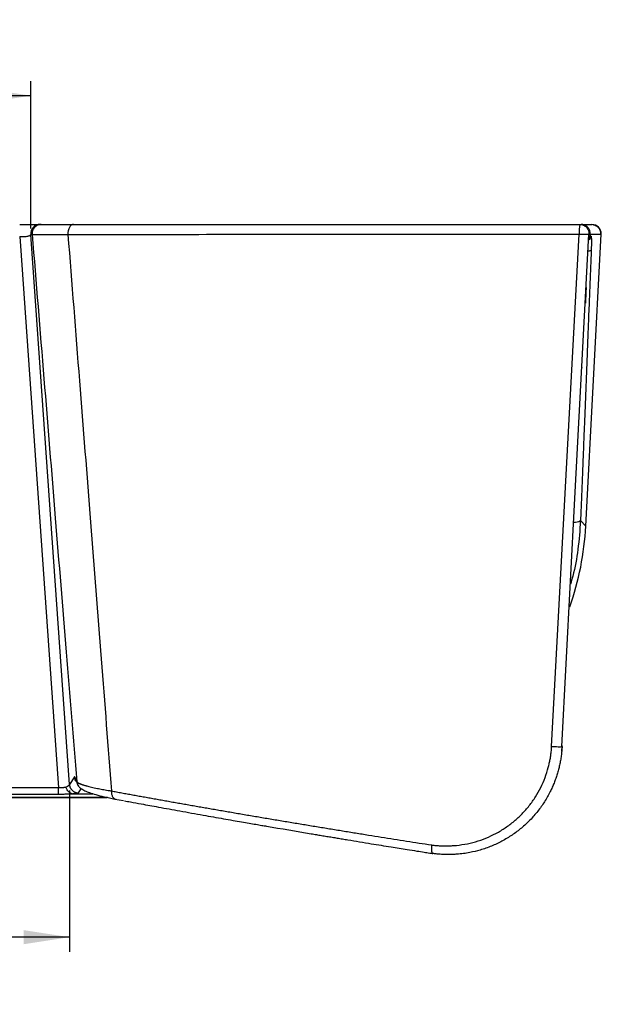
# Model space of a CAD drawing. Header units: millimetres. Extents: x 0 to 1118, y 0 to 850.
# Tile 17 of 24: x 494 to 621, y 618 to 833. Entities that reach past the tile are written whole.
import ezdxf

# ---------------------------------------------------------------- set-up
doc = ezdxf.new("R2010")
doc.units = ezdxf.units.MM
doc.layers.add('DIMENSIONS', color=140, linetype='Continuous', lineweight=25)
doc.styles.add('SLDTEXTSTYLE0', font='TXT', dxfattribs={"width": 0.75})
doc.dimstyles.new('SLDDIMSTYLE1', dxfattribs={"dimtxt": 10, "dimasz": 10, "dimexe": 0, "dimexo": 0.0625, "dimgap": 2.5, "dimtad": 0, "dimtih": 1, "dimtoh": 1, "dimdec": 1, "dimrnd": 1e-09, "dimzin": 12, "dimdsep": 46, "dimtxsty": 'SLDTEXTSTYLE0', "dimsah": 1, "dimcen": 0.09, "dimadec": 0, "dimazin": 3, "dimtfac": 1, "dimtdec": 1, "dimtofl": 0, "dimtmove": 0, "dimatfit": 3, "dimfxl": 0, "dimfrac": 2, "dimtolj": 1, "dimtzin": 12, "dimarcsym": 0})

# ---------------------------------------------------------------- blocks, each defined once
blk = doc.blocks.new('_D_4')
at = {"layer": 'DIMENSIONS'}
for p, q in [((267.58, 664.75), (267.58, 629.56)), ((504.8, 664.75), (504.8, 629.56)), ((373.26, 634.21), (370.21, 634.21)), ((370.21, 634.21), (370.21, 618.34)), ((399.12, 634.21), (402.17, 634.21)), ((402.17, 634.21), (402.17, 618.34)), ((267.58, 632.74), (365.14, 632.74)), ((504.8, 632.74), (407.24, 632.74)), ((370.21, 618.34), (373.26, 618.34)), ((402.17, 618.34), (399.12, 618.34))]:
    blk.add_line(p, q, dxfattribs=at)
for points in [[(267.58, 632.74), (277.58, 631.2), (277.58, 634.28)], [(504.8, 632.74), (494.8, 634.28), (494.8, 631.2)]]:
    blk.add_solid(points, dxfattribs=at)
at = {"layer": 'DIMENSIONS', "char_height": 10, "attachment_point": 1, "style": 'SLDTEXTSTYLE0'}
for s, insert in [('237.2', (369.56, 649.13)), ('9.34', (373.26, 631.23))]:
    blk.add_mtext(s, dxfattribs=dict(at, insert=insert))
blk = doc.blocks.new('_D_5')
at = {"layer": 'DIMENSIONS'}
for p, q in [((276, 787.26), (276, 819.4)), ((496.38, 787.26), (496.38, 819.4)), ((276, 816.23), (365.14, 816.23)), ((373.26, 817.7), (370.21, 817.7)), ((370.21, 817.7), (370.21, 801.83)), ((399.12, 817.7), (402.17, 817.7)), ((402.17, 817.7), (402.17, 801.83)), ((496.38, 816.23), (407.24, 816.23)), ((370.21, 801.83), (373.26, 801.83)), ((402.17, 801.83), (399.12, 801.83))]:
    blk.add_line(p, q, dxfattribs=at)
for points in [[(276, 816.23), (286, 814.69), (286, 817.77)], [(496.38, 816.23), (486.38, 817.77), (486.38, 814.69)]]:
    blk.add_solid(points, dxfattribs=at)
at = {"layer": 'DIMENSIONS', "char_height": 10, "attachment_point": 1, "style": 'SLDTEXTSTYLE0'}
for s, insert in [('220.4', (369.56, 832.62)), ('8.68', (373.26, 814.72))]:
    blk.add_mtext(s, dxfattribs=dict(at, insert=insert))

msp = doc.modelspace()

# ---------------------------------------------------------------- linework, layer by layer
for p, q in [((498.37, 788.15), (498.67, 788.15)), ((616.68, 788.12), (616.29, 788.14)), ((616.3, 788.15), (618.68, 788.15)), ((616.48, 788.15), (618.56, 788.15)), ((504.8, 666.02), (496.38, 785.99)), ((496.38, 785.99), (496.68, 785.99)), ((609.89, 674.34), (615.88, 786.05)), ((617.34, 722.38), (620.68, 786.05)), ((617.98, 786.03), (618.02, 786.05)), ((618.3, 786.05), (618.27, 785.6)), ((618.3, 786.05), (620.68, 786.05)), ((493.96, 785.5), (502.4, 665.3)), ((618.27, 785.6), (618.47, 785.6)), ((617.43, 774.74), (617.43, 774.8)), ((616.49, 756.85), (616.52, 757.01)), ((616.18, 723.6), (617.34, 722.38)), ((612.09, 673.26), (612.18, 674.51)), ((612.17, 674.32), (612.18, 674.51)), ((505.87, 667.71), (504.8, 666.02)), ((506.16, 667.01), (506.54, 666.09)), ((502.4, 665.3), (269.98, 665.3)), ((269.98, 663.95), (502.4, 663.95)), ((502.4, 663.95), (502.4, 665.3)), ((505.49, 664.02), (509.88, 664.02)), ((506.79, 664.19), (507.38, 665.12)), ((513.11, 663.21), (259.27, 663.21)), ((259.38, 663.23), (513, 663.23)), ((514.73, 662.87), (516.59, 662.53))]:
    msp.add_line(p, q)
at = {"flags": 128}
for points in [[(505.69, 788.15), (505.44, 788.11), (505.2, 787.98), (504.98, 787.78), (504.79, 787.5), (504.64, 787.17), (504.53, 786.79), (504.48, 786.39), (504.47, 785.98)], [(612.13, 674.3), (614.97, 728.42), (618, 786.03)], [(506.16, 667.01), (506.09, 667.24), (506.03, 667.58)], [(506.39, 666.7), (506.44, 666.36), (506.53, 666.12)], [(506.53, 666.12), (506.56, 666.04), (506.57, 666.01)]]:
    msp.add_lwpolyline(points, dxfattribs=at)
for centre, radius, start, end in [((498.37, 786.15), 2, 90.0227, 184.7707), ((622.9, 786.65), 7.04, 167.6801, 184.0509), ((616.3, 786.15), 2, 356.9726, 79.1825), ((643.26, 786.15), 27.38, 179.9919, 180.1984), ((617.27, 785.65), 1, 313.5583, 357.0131), ((617.47, 785.65), 1, 299.246, 357.0212), ((615.05, 725.11), 1.88, 259.6657, 306.9306)]:
    msp.add_arc(centre, radius, start, end)
for centre, major_axis, ratio, start_param, end_param in [((618.68, 786.15), (-2, 0), 0.998626, 3.089305, 4.712389), ((554.85, 725.82), (43.13, -45.45), 0.9974, 0.47013, 0.757919)]:
    msp.add_ellipse(centre, major_axis=major_axis, ratio=ratio, start_param=start_param, end_param=end_param)
for points, knots in [([(493.96, 788.15), (494.03, 788.15), (494.17, 788.15), (494.37, 788.15), (494.57, 788.15), (494.77, 788.15), (494.97, 788.15), (495.17, 788.15), (495.36, 788.15), (495.75, 788.15), (496.32, 788.15), (496.92, 788.15), (497.37, 788.15), (497.64, 788.15), (497.84, 788.15), (497.99, 788.15), (498.13, 788.15), (498.26, 788.15), (498.34, 788.15), (498.36, 788.15), (498.37, 788.15)], [0, 0, 0, 0, 0.0297417, 0.0592529, 0.0886013, 0.1178555, 0.147085, 0.1763591, 0.2057473, 0.2353179, 0.3579083, 0.4799664, 0.5638707, 0.6493074, 0.692669, 0.7362346, 0.8018419, 0.8672763, 0.9331341, 1, 1, 1, 1]), ([(498.67, 788.15), (498.42, 788.15), (498.15, 788.1), (497.64, 787.89), (497.39, 787.72), (497, 787.29), (496.85, 787.03), (496.68, 786.5), (496.66, 786.23), (496.68, 785.99)], [0, 0, 0, 0, 0.25, 0.25, 0.5, 0.5, 0.75, 0.75, 1, 1, 1, 1]), ([(498.67, 788.15), (498.67, 788.15), (498.69, 788.15), (498.72, 788.15), (498.76, 788.15), (498.82, 788.15), (498.88, 788.15), (498.96, 788.15), (499.04, 788.15), (499.14, 788.15), (499.37, 788.15), (499.82, 788.15), (500.63, 788.15), (501.63, 788.15), (502.58, 788.15), (503.36, 788.15), (503.9, 788.15), (504.47, 788.15), (505.06, 788.15), (505.48, 788.15), (505.69, 788.15)], [0, 0, 0, 0, 0.027941, 0.0558, 0.083593, 0.111338, 0.139051, 0.166748, 0.194446, 0.222163, 0.249915, 0.375224, 0.500096, 0.62491, 0.750219, 0.800114, 0.849942, 0.899801, 0.949788, 1, 1, 1, 1]), ([(505.69, 788.15), (506.08, 788.15), (506.88, 788.15), (508.08, 788.15), (509.29, 788.15), (510.5, 788.15), (511.72, 788.15), (512.95, 788.15), (514.18, 788.15), (515.42, 788.15), (516.66, 788.15), (517.91, 788.15), (519.17, 788.15), (520.43, 788.15), (521.69, 788.15), (522.97, 788.15), (524.25, 788.15), (525.53, 788.15), (526.82, 788.15), (528.12, 788.15), (529.42, 788.15), (532.47, 788.15), (537.31, 788.15), (544.03, 788.15), (550.85, 788.15), (557.77, 788.15), (564.8, 788.15), (571.92, 788.15), (579.15, 788.15), (586.44, 788.15), (593.79, 788.15), (599.53, 788.15), (603.63, 788.15), (606.1, 788.15), (608.57, 788.15), (611.05, 788.15), (613.54, 788.15), (615.2, 788.15), (616.03, 788.15)], [0, 0, 0, 0, 0.012546, 0.025086, 0.03762, 0.05015, 0.062675, 0.075196, 0.087715, 0.100232, 0.112747, 0.125261, 0.137775, 0.15029, 0.162805, 0.175322, 0.187842, 0.200365, 0.212891, 0.225422, 0.237958, 0.2505, 0.313005, 0.375432, 0.437763, 0.499986, 0.562281, 0.624766, 0.68743, 0.750153, 0.812766, 0.875161, 0.895929, 0.916709, 0.937503, 0.958314, 0.979145, 1, 1, 1, 1]), ([(616.03, 788.15), (616.27, 788.15), (616.53, 788.11), (617.04, 787.9), (617.28, 787.74), (617.67, 787.32), (617.82, 787.07), (618, 786.55), (618.04, 786.29), (618.02, 786.05)], [0, 0, 0, 0, 0.25, 0.25, 0.5, 0.5, 0.75, 0.75, 1, 1, 1, 1]), ([(618.88, 788.12), (618.93, 788.11), (619.12, 788.09), (619.52, 787.93), (620.04, 787.57), (620.39, 787.03), (620.54, 786.51), (620.55, 786.21), (620.55, 786.05)], [0, 0, 0, 0, 0.049581, 0.191433, 0.443493, 0.69557, 0.837649, 1, 1, 1, 1]), ([(493.96, 785.5), (494.01, 785.5), (494.11, 785.49), (494.25, 785.49), (494.4, 785.49), (494.54, 785.49), (494.68, 785.49), (494.91, 785.5), (495.23, 785.52), (495.59, 785.57), (495.91, 785.65), (496.11, 785.72), (496.23, 785.79), (496.3, 785.84), (496.36, 785.91), (496.37, 785.96), (496.38, 785.99)], [0, 0, 0, 0, 0.036027, 0.072114, 0.108272, 0.144509, 0.180836, 0.21727, 0.328179, 0.446923, 0.568591, 0.70545, 0.760253, 0.827549, 0.907471, 1, 1, 1, 1]), ([(496.68, 785.99), (496.73, 785.98), (496.95, 785.97), (497.69, 785.97), (498.22, 785.96), (499.56, 785.96), (500.38, 785.96), (502.25, 785.97), (503.32, 785.97), (504.47, 785.98)], [0, 0, 0, 0, 0.25, 0.25, 0.5, 0.5, 0.75, 0.75, 1, 1, 1, 1]), ([(496.68, 785.99), (497.53, 775.5), (499.21, 754.88), (501.68, 724.51), (504.06, 695.24), (505.62, 676.09), (506.39, 666.7)], [0, 0, 0, 0, 0.263829, 0.518439, 0.763829, 1, 1, 1, 1]), ([(504.47, 785.98), (512.47, 785.98), (520.91, 785.99), (538.51, 786), (547.66, 786.01), (575.91, 786.03), (595.79, 786.04), (615.88, 786.05)], [0, 0, 0, 0, 0.25, 0.25, 0.5, 0.5, 1, 1, 1, 1]), ([(504.47, 785.98), (505.31, 775.34), (506.95, 754.43), (509.37, 723.57), (511.69, 693.75), (513.21, 674.22), (513.96, 664.63)], [0, 0, 0, 0, 0.2628692, 0.5171589, 0.7628695, 1, 1, 1, 1]), ([(615.88, 786.05), (616.02, 786.05), (616.29, 786.03), (616.67, 786.02), (617.04, 786), (617.36, 786), (617.66, 786), (617.84, 786.01), (617.96, 786.02), (617.97, 786.03), (617.98, 786.03)], [0, 0, 0, 0, 0.136704, 0.276329, 0.391538, 0.552612, 0.674655, 0.82892, 0.930667, 1, 1, 1, 1]), ([(618, 785.6), (618, 785.54), (617.99, 785.41), (617.98, 785.23), (617.97, 785.06), (617.97, 784.97), (617.96, 784.93)], [0, 0, 0, 0, 0.253607, 0.504781, 0.773867, 1, 1, 1, 1]), ([(618.47, 785.6), (618.47, 785.6), (618.48, 785.6), (618.49, 785.58), (618.49, 785.56), (618.5, 785.53), (618.51, 785.49), (618.52, 785.44), (618.53, 785.33), (618.54, 785.12), (618.55, 784.74), (618.55, 784.28), (618.55, 783.83), (618.54, 783.45), (618.53, 783.14), (618.52, 782.83), (618.51, 782.61), (618.51, 782.5)], [0, 0, 0, 0, 0.036337, 0.072378, 0.108206, 0.143904, 0.179559, 0.215257, 0.251081, 0.376564, 0.501058, 0.625217, 0.750451, 0.812673, 0.8747, 0.936992, 1, 1, 1, 1]), ([(618.51, 782.5), (618.48, 781.76), (618.42, 780.26), (618.33, 777.96), (618.23, 775.57), (618.13, 773.09), (618.03, 770.52), (617.92, 767.62), (617.78, 764.26), (617.59, 759.29), (617.34, 753.01), (617.1, 746.72), (616.9, 741.76), (616.74, 737.57), (616.56, 733.06), (616.37, 728.22), (616.24, 725.1), (616.18, 723.6)], [0, 0, 0, 0, 0.03747, 0.076458, 0.116964, 0.158988, 0.20253, 0.247591, 0.307113, 0.373541, 0.500832, 0.628019, 0.694221, 0.753657, 0.841788, 0.923902, 1, 1, 1, 1]), ([(618.51, 782.5), (618.5, 782.46), (618.43, 782.42), (618.25, 782.37), (618.18, 782.36), (618.01, 782.34), (617.92, 782.33), (617.83, 782.33)], [0, 0, 0, 0, 0.5, 0.5, 0.75, 0.75, 1, 1, 1, 1]), ([(617.41, 774.39), (617.41, 774.38), (617.4, 774.23), (617.36, 773.45), (617.3, 772.27), (617.25, 771.37), (617.23, 771.01)], [0, 0, 0, 0, 0.012478, 0.384282, 0.755025, 1, 1, 1, 1]), ([(616.18, 723.6), (616.02, 721.49), (615.72, 717.41), (614.91, 712.76), (614.16, 710.28), (613.99, 709.69)], [0, 0, 0, 0, 0.4507638, 0.8700981, 1, 1, 1, 1]), ([(583.7, 652.85), (583.86, 652.83), (584.18, 652.78), (584.66, 652.74), (585.14, 652.7), (585.62, 652.67), (586.11, 652.65), (586.59, 652.64), (587.07, 652.64), (587.56, 652.65), (588.04, 652.68), (589.17, 652.75), (590.94, 652.97), (593.3, 653.52), (595.58, 654.31), (597.76, 655.33), (599.81, 656.57), (601.72, 658), (603.46, 659.61), (605.03, 661.39), (606.4, 663.32), (607.55, 665.36), (608.49, 667.52), (609.06, 669.3), (609.39, 670.66), (609.57, 671.57), (609.72, 672.49), (609.83, 673.41), (609.87, 674.03), (609.89, 674.34)], [0, 0, 0, 0, 0.012955, 0.025898, 0.038834, 0.051768, 0.064706, 0.077654, 0.090616, 0.1036, 0.116609, 0.12965, 0.194552, 0.259179, 0.322943, 0.386641, 0.449525, 0.512136, 0.574129, 0.635992, 0.697316, 0.758505, 0.819324, 0.880107, 0.904082, 0.928021, 0.951962, 0.975942, 1, 1, 1, 1]), ([(612.17, 674.32), (612.16, 674.15), (612.14, 673.81), (612.09, 673.3), (612.04, 672.79), (611.98, 672.29), (611.9, 671.78), (611.82, 671.27), (611.73, 670.77), (611.62, 670.27), (611.5, 669.77), (611.38, 669.27), (611.24, 668.77), (611.1, 668.28), (610.94, 667.79), (610.78, 667.31), (610.6, 666.83), (610.41, 666.35), (610.22, 665.88), (610.02, 665.42), (609.81, 664.96), (609.29, 663.89), (608.37, 662.26), (606.89, 660.17), (605.2, 658.25), (603.33, 656.51), (601.28, 654.97), (599.1, 653.65), (596.76, 652.55), (594.42, 651.73), (591.89, 651.12), (589.9, 650.86), (588.08, 650.75), (586.87, 650.74), (585.65, 650.8), (584.78, 650.88), (584.25, 650.95), (584.01, 650.98)], [0, 0, 0, 0, 0.0122228, 0.0244721, 0.0367446, 0.049037, 0.0613461, 0.0736685, 0.0860008, 0.0983398, 0.110682, 0.123024, 0.1353624, 0.1476938, 0.1600148, 0.1723219, 0.1846118, 0.1968811, 0.2091265, 0.2213447, 0.2335323, 0.2456862, 0.3070116, 0.3688247, 0.4308148, 0.4926713, 0.55424, 0.6173553, 0.678881, 0.7433922, 0.7997137, 0.8709802, 0.8909049, 0.9353298, 0.9603547, 0.9818722, 1, 1, 1, 1]), ([(609.89, 674.34), (610.1, 674.32), (610.34, 674.31), (610.83, 674.29), (611.08, 674.28), (611.51, 674.28), (611.7, 674.28), (611.99, 674.28), (612.08, 674.29), (612.13, 674.3)], [0, 0, 0, 0, 0.25, 0.25, 0.5, 0.5, 0.75, 0.75, 1, 1, 1, 1]), ([(506.03, 667.58), (506.02, 667.6), (506.01, 667.63), (505.99, 667.67), (505.97, 667.71), (505.95, 667.73), (505.93, 667.74), (505.91, 667.74), (505.89, 667.73), (505.88, 667.72), (505.87, 667.71)], [0, 0, 0, 0, 0.122115, 0.24506, 0.368828, 0.493413, 0.618823, 0.74506, 0.872121, 1, 1, 1, 1]), ([(504.8, 666.02), (504.79, 665.91), (504.73, 665.81), (504.5, 665.62), (504.33, 665.53), (504.1, 665.46)], [0, 0, 0, 0, 0.5, 0.5, 1, 1, 1, 1]), ([(504.8, 666.02), (504.8, 665.97), (504.81, 665.88), (504.84, 665.74), (504.87, 665.6), (504.92, 665.46), (504.98, 665.32), (505.05, 665.19), (505.14, 665.06), (505.24, 664.92), (505.37, 664.77), (505.55, 664.61), (505.74, 664.48), (505.94, 664.38), (506.13, 664.3), (506.35, 664.23), (506.57, 664.19), (506.71, 664.19), (506.79, 664.19)], [0, 0, 0, 0, 0.046645, 0.09445, 0.143332, 0.193197, 0.243933, 0.295416, 0.347508, 0.400064, 0.469908, 0.550035, 0.638059, 0.700013, 0.77588, 0.850018, 0.926969, 1, 1, 1, 1]), ([(506.28, 666.72), (506.2, 666.82), (505.96, 667.1), (505.91, 667.47), (505.87, 667.71)], [0, 0, 0, 0, 0.341955, 1, 1, 1, 1]), ([(506.39, 666.7), (506.39, 666.69), (506.41, 666.66), (506.45, 666.61), (506.49, 666.56), (506.55, 666.51), (506.62, 666.46), (506.7, 666.41), (506.79, 666.35), (506.89, 666.3), (507, 666.25), (507.13, 666.19), (507.27, 666.14), (507.41, 666.08), (507.58, 666.02), (507.75, 665.96), (507.93, 665.9), (508.13, 665.84), (508.34, 665.78), (508.79, 665.66), (509.59, 665.46), (510.59, 665.24), (511.42, 665.08), (511.98, 664.97), (512.59, 664.86), (513.25, 664.75), (513.72, 664.67), (513.96, 664.63)], [0, 0, 0, 0, 0.026089, 0.052387, 0.078891, 0.105595, 0.132495, 0.159585, 0.186859, 0.214313, 0.241939, 0.269731, 0.297683, 0.325787, 0.354037, 0.382426, 0.410945, 0.439587, 0.468344, 0.497208, 0.619333, 0.747768, 0.794251, 0.842798, 0.893333, 0.945766, 1, 1, 1, 1]), ([(506.52, 666.12), (506.61, 665.96), (506.8, 665.58), (507.3, 665.14), (508.08, 664.68), (509.17, 664.24), (510.55, 663.81), (512.38, 663.35), (513.91, 663.04), (514.71, 662.87)], [0, 0, 0, 0, 0.083289, 0.200806, 0.351987, 0.487041, 0.640265, 0.811342, 1, 1, 1, 1]), ([(504.1, 665.46), (504.07, 665.45), (504, 665.43), (503.89, 665.4), (503.78, 665.38), (503.67, 665.36), (503.55, 665.34), (503.43, 665.32), (503.28, 665.31), (503.09, 665.29), (502.86, 665.29), (502.63, 665.29), (502.48, 665.29), (502.4, 665.3)], [0, 0, 0, 0, 0.080161, 0.158449, 0.234875, 0.309449, 0.382189, 0.453153, 0.522422, 0.64202, 0.761328, 0.880597, 1, 1, 1, 1]), ([(502.4, 663.95), (502.47, 663.95), (502.61, 663.95), (502.82, 663.95), (503.03, 663.95), (503.21, 663.95), (503.42, 663.96), (503.69, 663.96), (504.2, 663.97), (504.71, 663.99), (505.14, 664), (505.35, 664.01), (505.45, 664.02), (505.49, 664.02)], [0, 0, 0, 0, 0.060816, 0.121722, 0.182688, 0.243687, 0.278462, 0.367323, 0.493748, 0.74672, 0.872347, 0.961397, 1, 1, 1, 1]), ([(505.49, 664.02), (505.34, 664.03), (505.19, 664.06), (504.9, 664.2), (504.76, 664.31), (504.51, 664.57), (504.39, 664.73), (504.22, 665.08), (504.15, 665.27), (504.1, 665.46)], [0, 0, 0, 0, 0.25, 0.25, 0.5, 0.5, 0.75, 0.75, 1, 1, 1, 1]), ([(505.49, 664.02), (505.53, 664.02), (505.62, 664.03), (505.76, 664.04), (505.88, 664.05), (506, 664.05), (506.12, 664.06), (506.22, 664.07), (506.32, 664.08), (506.43, 664.1), (506.53, 664.11), (506.63, 664.13), (506.71, 664.15), (506.77, 664.17), (506.78, 664.18), (506.79, 664.19)], [0, 0, 0, 0, 0.057618, 0.116203, 0.175752, 0.236249, 0.297665, 0.359957, 0.423124, 0.487195, 0.579223, 0.676548, 0.779145, 0.886993, 1, 1, 1, 1]), ([(513.96, 664.63), (513.94, 664.41), (513.95, 664.18), (514.03, 663.73), (514.11, 663.52), (514.3, 663.17), (514.43, 663.04), (514.69, 662.86), (514.84, 662.83), (514.98, 662.83)], [0, 0, 0, 0, 0.25, 0.25, 0.5, 0.5, 0.75, 0.75, 1, 1, 1, 1]), ([(513.96, 664.63), (514.33, 664.56), (515.08, 664.42), (516.22, 664.21), (517.37, 664), (518.53, 663.79), (519.71, 663.58), (520.89, 663.36), (522.09, 663.15), (523.3, 662.93), (524.52, 662.71), (525.75, 662.49), (527, 662.27), (528.26, 662.05), (529.53, 661.82), (530.81, 661.6), (532.1, 661.37), (533.41, 661.14), (534.72, 660.91), (536.05, 660.68), (537.39, 660.45), (538.75, 660.21), (540.11, 659.98), (541.49, 659.74), (542.88, 659.5), (544.28, 659.26), (545.69, 659.02), (547.6, 658.7), (550, 658.3), (552.89, 657.81), (555.77, 657.34), (558.64, 656.86), (561.49, 656.39), (564.33, 655.93), (567.15, 655.47), (569.96, 655.02), (572.74, 654.58), (575.51, 654.14), (578.26, 653.7), (580.99, 653.27), (582.8, 652.99), (583.7, 652.85)], [0, 0, 0, 0, 0.01812, 0.036331, 0.05463, 0.07302, 0.091499, 0.110068, 0.128726, 0.147474, 0.166312, 0.185239, 0.204255, 0.223362, 0.242558, 0.261843, 0.281218, 0.300683, 0.320237, 0.33988, 0.359613, 0.379436, 0.399348, 0.419349, 0.43944, 0.45962, 0.47989, 0.500249, 0.541375, 0.582054, 0.622285, 0.662069, 0.701406, 0.740296, 0.778738, 0.816734, 0.854282, 0.891383, 0.928036, 0.964242, 1, 1, 1, 1]), ([(516.8, 662.48), (517.23, 662.4), (518.44, 662.18), (520.9, 661.72), (524.47, 661.07), (528.97, 660.25), (533.7, 659.4), (537.59, 658.72), (540.38, 658.23), (542.24, 657.9), (543.91, 657.61), (545.37, 657.36), (546.63, 657.14), (550.6, 656.46), (554.58, 655.79), (558.61, 655.11), (559.74, 654.92), (560.88, 654.73), (562.03, 654.54), (563.18, 654.35), (564.33, 654.16), (566.79, 653.75), (570.3, 653.17), (574.61, 652.47), (577.93, 651.94), (580.35, 651.55), (581.98, 651.29), (583.15, 651.11), (583.77, 651.01), (584.01, 650.97)], [0, 0, 0, 0, 0.021638, 0.060395, 0.121321, 0.195728, 0.275543, 0.343801, 0.375042, 0.40318, 0.428213, 0.450143, 0.468968, 0.484689, 0.627109, 0.643343, 0.659626, 0.675959, 0.692342, 0.708774, 0.725256, 0.741787, 0.813626, 0.873945, 0.922743, 0.951779, 0.974334, 0.990408, 1, 1, 1, 1]), ([(583.7, 652.85), (583.7, 652.81), (583.69, 652.74), (583.68, 652.61), (583.68, 652.48), (583.68, 652.31), (583.69, 652.08), (583.69, 651.8), (583.71, 651.53), (583.76, 651.3), (583.82, 651.13), (583.89, 651.03), (583.95, 650.99), (583.99, 650.98), (584.01, 650.98)], [0, 0, 0, 0, 0.035343, 0.076553, 0.123989, 0.173956, 0.249051, 0.374336, 0.49994, 0.60837, 0.750878, 0.850611, 0.933412, 1, 1, 1, 1])]:
    msp.add_open_spline(points, degree=3, knots=knots)
for points in [[(618.02, 786.05), (618.02, 786.05), (618.11, 786.05), (618.3, 786.05)], [(618.27, 785.6), (618.09, 785.6), (618, 785.6), (618, 785.6)], [(612.13, 674.3), (612.15, 674.31), (612.17, 674.31), (612.17, 674.32)], [(506.39, 666.7), (506.27, 666.98), (506.15, 667.27), (506.03, 667.58)]]:
    msp.add_open_spline(points, degree=3)

# ---------------------------------------------------------------- dimensions: what is measured, and where the dimension line sits
at = {"layer": 'DIMENSIONS'}
for base, p1, p2, picture, middle in [((496.38, 816.23), (276, 785.99), (496.38, 785.99), '_D_5', (386.19, 816.23)), ((504.8, 632.74), (267.58, 666.02), (504.8, 666.02), '_D_4', (386.19, 632.74))]:
    dim = msp.add_linear_dim(base=base, p1=p1, p2=p2, angle=0, dimstyle='SLDDIMSTYLE1', dxfattribs=at)
    dim.commit()
    dim.dimension.update_dxf_attribs({"geometry": picture, "text_midpoint": middle, "dimtype": 160})

doc.saveas('drawing.dxf')
